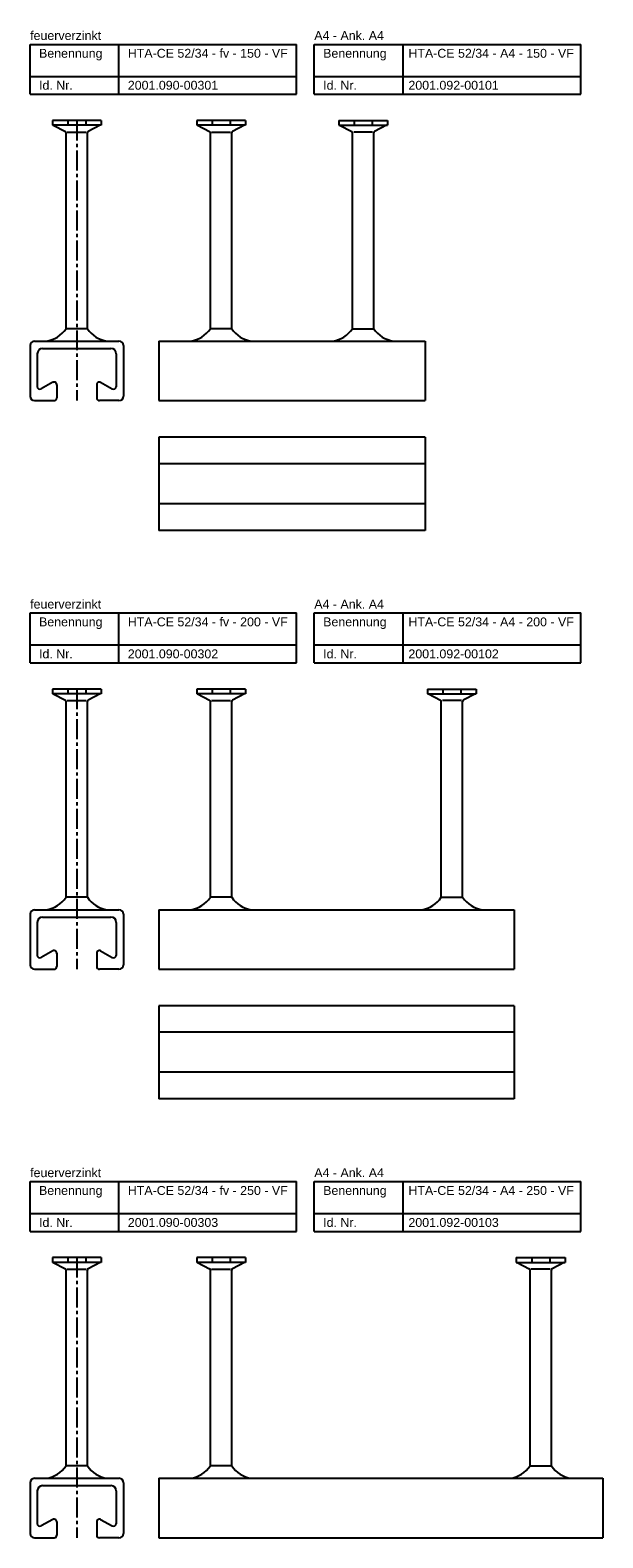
# Model space of a CAD drawing. Header units: inches. Extents: x 9 to 6151, y 3 to 3165.
# Tile 6 of 7: x 9 to 331, y 2316 to 3165. Entities that reach past the tile are written whole.
import ezdxf

# ---------------------------------------------------------------- set-up
doc = ezdxf.new("R2010")
doc.units = ezdxf.units.IN
doc.header["$MEASUREMENT"] = 0
doc.linetypes.add('MITTE2', pattern=[1.125, 0.75, -0.125, 0.125, -0.125])
doc.layers.add('HALFEN', color=2, linetype='Continuous')
doc.styles.add('ARIAL50', font='arial.ttf', dxfattribs={"height": 5})

msp = doc.modelspace()

# ---------------------------------------------------------------- linework, layer by layer
at = {"layer": 'HALFEN'}
for p, q in [((8.89, 3156.96), (158.89, 3156.96)), ((8.89, 3128.96), (8.89, 3156.96)), ((58.89, 3128.96), (58.89, 3156.96)), ((158.89, 3128.96), (158.89, 3156.96)), ((168.89, 3156.96), (318.89, 3156.96)), ((168.89, 3128.96), (168.89, 3156.96)), ((218.89, 3128.96), (218.89, 3156.96)), ((318.89, 3128.96), (318.89, 3156.96)), ((8.89, 3138.96), (158.89, 3138.96)), ((168.89, 3138.96), (318.89, 3138.96)), ((8.89, 3128.96), (158.89, 3128.96)), ((168.89, 3128.96), (318.89, 3128.96)), ((48.86, 3114.16), (21.41, 3114.16)), ((21.41, 3114.16), (21.41, 3111.46)), ((30.06, 3114.16), (30.06, 3111.46)), ((40.21, 3114.16), (40.21, 3111.46)), ((48.86, 3114.16), (48.86, 3111.46)), ((130.11, 3114.16), (102.66, 3114.16)), ((102.66, 3114.16), (102.66, 3111.46)), ((111.31, 3114.16), (111.31, 3111.46)), ((121.46, 3114.16), (121.46, 3111.46)), ((130.11, 3114.16), (130.11, 3111.46)), ((182.66, 3114.16), (210.11, 3114.16)), ((182.66, 3114.16), (182.66, 3111.46)), ((191.31, 3114.16), (191.31, 3111.46)), ((201.46, 3114.16), (201.46, 3111.46)), ((210.11, 3114.16), (210.11, 3111.46)), ((48.86, 3111.46), (21.41, 3111.46)), ((21.9, 3111.46), (28.71, 3107.88)), ((29.14, 2996.96), (29.14, 3107.17)), ((29.79, 3107.66), (40.43, 3107.66)), ((41.14, 2996.96), (41.14, 3107.17)), ((48.37, 3111.46), (41.56, 3107.88)), ((130.11, 3111.46), (102.66, 3111.46)), ((103.15, 3111.46), (109.96, 3107.88)), ((110.39, 2996.96), (110.39, 3107.17)), ((111.04, 3107.66), (121.68, 3107.66)), ((122.39, 2996.96), (122.39, 3107.17)), ((129.62, 3111.46), (122.81, 3107.88)), ((182.66, 3111.46), (210.11, 3111.46)), ((183.15, 3111.46), (189.96, 3107.88)), ((190.39, 2996.96), (190.39, 3107.17)), ((201.73, 3107.66), (191.09, 3107.66)), ((202.39, 2996.96), (202.39, 3107.17)), ((209.62, 3111.46), (202.81, 3107.88)), ((41.14, 2996.96), (29.14, 2996.96)), ((122.39, 2996.96), (110.39, 2996.96)), ((190.39, 2996.96), (202.39, 2996.96)), ((8.89, 2987.46), (8.89, 2958.96)), ((11.39, 2989.96), (58.89, 2989.96)), ((61.39, 2987.46), (61.39, 2958.96)), ((81.39, 2989.96), (231.39, 2989.96)), ((81.39, 2989.96), (81.39, 2956.46)), ((231.39, 2989.96), (231.39, 2956.46)), ((12.89, 2982.86), (12.89, 2964.27)), ((15.89, 2985.86), (54.39, 2985.86)), ((57.39, 2982.86), (57.39, 2964.27)), ((21.68, 2966.78), (15.11, 2963.15)), ((23.89, 2965.45), (23.89, 2957.96)), ((46.39, 2965.45), (46.39, 2957.96)), ((48.59, 2966.78), (55.16, 2963.15)), ((11.39, 2956.46), (22.39, 2956.46)), ((58.89, 2956.46), (47.89, 2956.46)), ((81.39, 2956.46), (231.39, 2956.46)), ((231.39, 2935.96), (81.39, 2935.96)), ((81.39, 2935.96), (81.39, 2883.46)), ((231.39, 2935.96), (231.39, 2883.46)), ((231.39, 2920.96), (81.39, 2920.96)), ((231.39, 2898.46), (81.39, 2898.46)), ((231.39, 2883.46), (81.39, 2883.46)), ((8.89, 2836.96), (158.89, 2836.96)), ((8.89, 2808.96), (8.89, 2836.96)), ((58.89, 2808.96), (58.89, 2836.96)), ((158.89, 2808.96), (158.89, 2836.96)), ((168.89, 2836.96), (318.89, 2836.96)), ((168.89, 2808.96), (168.89, 2836.96)), ((218.89, 2808.96), (218.89, 2836.96)), ((318.89, 2808.96), (318.89, 2836.96)), ((8.89, 2818.96), (158.89, 2818.96)), ((168.89, 2818.96), (318.89, 2818.96)), ((8.89, 2808.96), (158.89, 2808.96)), ((168.89, 2808.96), (318.89, 2808.96)), ((48.86, 2794.16), (21.41, 2794.16)), ((21.41, 2794.16), (21.41, 2791.46)), ((30.06, 2794.16), (30.06, 2791.46)), ((40.21, 2794.16), (40.21, 2791.46)), ((48.86, 2794.16), (48.86, 2791.46)), ((130.11, 2794.16), (102.66, 2794.16)), ((102.66, 2794.16), (102.66, 2791.46)), ((111.31, 2794.16), (111.31, 2791.46)), ((121.46, 2794.16), (121.46, 2791.46)), ((130.11, 2794.16), (130.11, 2791.46)), ((232.66, 2794.16), (260.11, 2794.16)), ((232.66, 2794.16), (232.66, 2791.46)), ((241.31, 2794.16), (241.31, 2791.46)), ((251.46, 2794.16), (251.46, 2791.46)), ((260.11, 2794.16), (260.11, 2791.46)), ((48.86, 2791.46), (21.41, 2791.46)), ((21.9, 2791.46), (28.71, 2787.88)), ((29.14, 2676.96), (29.14, 2787.17)), ((29.79, 2787.66), (40.43, 2787.66)), ((41.14, 2676.96), (41.14, 2787.17)), ((48.37, 2791.46), (41.56, 2787.88)), ((130.11, 2791.46), (102.66, 2791.46)), ((103.15, 2791.46), (109.96, 2787.88)), ((110.39, 2676.96), (110.39, 2787.17)), ((111.04, 2787.66), (121.68, 2787.66)), ((122.39, 2676.96), (122.39, 2787.17)), ((129.62, 2791.46), (122.81, 2787.88)), ((232.66, 2791.46), (260.11, 2791.46)), ((233.15, 2791.46), (239.96, 2787.88)), ((240.39, 2676.96), (240.39, 2787.17)), ((251.73, 2787.66), (241.09, 2787.66)), ((252.39, 2676.96), (252.39, 2787.17)), ((259.62, 2791.46), (252.81, 2787.88)), ((41.14, 2676.96), (29.14, 2676.96)), ((122.39, 2676.96), (110.39, 2676.96)), ((240.39, 2676.96), (252.39, 2676.96)), ((8.89, 2667.46), (8.89, 2638.96)), ((11.39, 2669.96), (58.89, 2669.96)), ((15.89, 2665.86), (54.39, 2665.86)), ((61.39, 2667.46), (61.39, 2638.96)), ((81.39, 2669.96), (281.39, 2669.96)), ((81.39, 2669.96), (81.39, 2636.46)), ((281.39, 2669.96), (281.39, 2636.46)), ((12.89, 2662.86), (12.89, 2644.27)), ((57.39, 2662.86), (57.39, 2644.27)), ((21.68, 2646.78), (15.11, 2643.15)), ((23.89, 2645.45), (23.89, 2637.96)), ((46.39, 2645.45), (46.39, 2637.96)), ((48.59, 2646.78), (55.16, 2643.15)), ((11.39, 2636.46), (22.39, 2636.46)), ((58.89, 2636.46), (47.89, 2636.46)), ((81.39, 2636.46), (281.39, 2636.46)), ((281.39, 2615.96), (81.39, 2615.96)), ((81.39, 2615.96), (81.39, 2563.46)), ((281.39, 2615.96), (281.39, 2563.46)), ((281.39, 2600.96), (81.39, 2600.96)), ((281.39, 2578.46), (81.39, 2578.46)), ((281.39, 2563.46), (81.39, 2563.46)), ((8.89, 2516.96), (158.89, 2516.96)), ((8.89, 2488.96), (8.89, 2516.96)), ((58.89, 2488.96), (58.89, 2516.96)), ((158.89, 2488.96), (158.89, 2516.96)), ((168.89, 2516.96), (318.89, 2516.96)), ((168.89, 2488.96), (168.89, 2516.96)), ((218.89, 2488.96), (218.89, 2516.96)), ((318.89, 2488.96), (318.89, 2516.96)), ((8.89, 2498.96), (158.89, 2498.96)), ((168.89, 2498.96), (318.89, 2498.96)), ((8.89, 2488.96), (158.89, 2488.96)), ((168.89, 2488.96), (318.89, 2488.96)), ((48.86, 2474.16), (21.41, 2474.16)), ((21.41, 2474.16), (21.41, 2471.46)), ((48.86, 2471.46), (21.41, 2471.46)), ((21.9, 2471.46), (28.71, 2467.88)), ((30.06, 2474.16), (30.06, 2471.46)), ((40.21, 2474.16), (40.21, 2471.46)), ((48.37, 2471.46), (41.56, 2467.88)), ((48.86, 2474.16), (48.86, 2471.46)), ((130.11, 2474.16), (102.66, 2474.16)), ((102.66, 2474.16), (102.66, 2471.46)), ((130.11, 2471.46), (102.66, 2471.46)), ((103.15, 2471.46), (109.96, 2467.88)), ((111.31, 2474.16), (111.31, 2471.46)), ((121.46, 2474.16), (121.46, 2471.46)), ((129.62, 2471.46), (122.81, 2467.88)), ((130.11, 2474.16), (130.11, 2471.46)), ((282.66, 2474.16), (310.11, 2474.16)), ((282.66, 2474.16), (282.66, 2471.46)), ((282.66, 2471.46), (310.11, 2471.46)), ((283.15, 2471.46), (289.96, 2467.88)), ((291.31, 2474.16), (291.31, 2471.46)), ((301.46, 2474.16), (301.46, 2471.46)), ((309.62, 2471.46), (302.81, 2467.88)), ((310.11, 2474.16), (310.11, 2471.46)), ((29.14, 2356.96), (29.14, 2467.17)), ((29.79, 2467.66), (40.43, 2467.66)), ((41.14, 2356.96), (41.14, 2467.17)), ((110.39, 2356.96), (110.39, 2467.17)), ((111.04, 2467.66), (121.68, 2467.66)), ((122.39, 2356.96), (122.39, 2467.17)), ((290.39, 2356.96), (290.39, 2467.17)), ((301.73, 2467.66), (291.09, 2467.66)), ((302.39, 2356.96), (302.39, 2467.17)), ((41.14, 2356.96), (29.14, 2356.96)), ((122.39, 2356.96), (110.39, 2356.96)), ((290.39, 2356.96), (302.39, 2356.96)), ((8.89, 2347.46), (8.89, 2318.96)), ((11.39, 2349.96), (58.89, 2349.96)), ((12.89, 2342.86), (12.89, 2324.27)), ((15.89, 2345.86), (54.39, 2345.86)), ((57.39, 2342.86), (57.39, 2324.27)), ((61.39, 2347.46), (61.39, 2318.96)), ((81.39, 2349.96), (331.39, 2349.96)), ((81.39, 2349.96), (81.39, 2316.46)), ((331.39, 2349.96), (331.39, 2316.46)), ((21.68, 2326.78), (15.11, 2323.15)), ((23.89, 2325.45), (23.89, 2317.96)), ((46.39, 2325.45), (46.39, 2317.96)), ((48.59, 2326.78), (55.16, 2323.15)), ((11.39, 2316.46), (22.39, 2316.46)), ((58.89, 2316.46), (47.89, 2316.46)), ((81.39, 2316.46), (331.39, 2316.46))]:
    msp.add_line(p, q, dxfattribs=at)
at = {"layer": 'HALFEN', "color": 1, "linetype": 'MITTE2', "ltscale": 15}
for p, q in [((35.14, 3114.16), (35.14, 2956.46)), ((35.14, 2794.16), (35.14, 2636.46)), ((35.14, 2474.16), (35.14, 2316.46))]:
    msp.add_line(p, q, dxfattribs=at)
at = {"layer": 'HALFEN'}
for centre, radius, start, end in [((28.34, 3107.17), 0.8, 0, 62.30053), ((41.94, 3107.17), 0.8, 117.69947, 180), ((109.59, 3107.17), 0.8, 0, 62.30053), ((123.19, 3107.17), 0.8, 117.69947, 180), ((189.59, 3107.17), 0.8, 0, 62.30053), ((203.19, 3107.17), 0.8, 117.69947, 180), ((15.64, 3006.06), 16.28, 278.39749, 325.99929), ((54.63, 3006.06), 16.28, 214.00071, 261.60251), ((96.89, 3006.06), 16.28, 278.39749, 325.99929), ((135.88, 3006.06), 16.28, 214.00071, 261.60251), ((176.89, 3006.06), 16.28, 278.39749, 325.99929), ((215.88, 3006.06), 16.28, 214.00071, 261.60251), ((11.39, 2987.46), 2.5, 90, 180), ((58.89, 2987.46), 2.5, 0, 90), ((15.89, 2982.86), 3, 90, 180), ((54.39, 2982.86), 3, 0, 90), ((14.39, 2964.46), 1.5, 180, 298.92249), ((22.4, 2965.46), 1.5, 350.89983, 118.92249), ((47.87, 2965.46), 1.5, 61.07751, 189.10017), ((55.89, 2964.46), 1.5, 241.07751, 0), ((11.39, 2958.96), 2.5, 180, 270), ((22.39, 2957.96), 1.5, 270, 0), ((47.89, 2957.96), 1.5, 180, 270), ((58.89, 2958.96), 2.5, 270, 0), ((28.34, 2787.17), 0.8, 0, 62.30053), ((41.94, 2787.17), 0.8, 117.69947, 180), ((109.59, 2787.17), 0.8, 0, 62.30053), ((123.19, 2787.17), 0.8, 117.69947, 180), ((239.59, 2787.17), 0.8, 0, 62.30053), ((253.19, 2787.17), 0.8, 117.69947, 180), ((15.64, 2686.06), 16.28, 278.39749, 325.99929), ((54.63, 2686.06), 16.28, 214.00071, 261.60251), ((96.89, 2686.06), 16.28, 278.39749, 325.99929), ((135.88, 2686.06), 16.28, 214.00071, 261.60251), ((226.89, 2686.06), 16.28, 278.39749, 325.99929), ((265.88, 2686.06), 16.28, 214.00071, 261.60251), ((11.39, 2667.46), 2.5, 90, 180), ((15.89, 2662.86), 3, 90, 180), ((54.39, 2662.86), 3, 0, 90), ((58.89, 2667.46), 2.5, 0, 90), ((11.39, 2638.96), 2.5, 180, 270), ((14.39, 2644.46), 1.5, 180, 298.92249), ((22.4, 2645.46), 1.5, 350.89983, 118.92249), ((47.87, 2645.46), 1.5, 61.07751, 189.10017), ((55.89, 2644.46), 1.5, 241.07751, 0), ((58.89, 2638.96), 2.5, 270, 0), ((22.39, 2637.96), 1.5, 270, 0), ((47.89, 2637.96), 1.5, 180, 270), ((28.34, 2467.17), 0.8, 0, 62.30053), ((41.94, 2467.17), 0.8, 117.69947, 180), ((109.59, 2467.17), 0.8, 0, 62.30053), ((123.19, 2467.17), 0.8, 117.69947, 180), ((289.59, 2467.17), 0.8, 0, 62.30053), ((303.19, 2467.17), 0.8, 117.69947, 180), ((15.64, 2366.06), 16.28, 278.39749, 325.99929), ((54.63, 2366.06), 16.28, 214.00071, 261.60251), ((96.89, 2366.06), 16.28, 278.39749, 325.99929), ((135.88, 2366.06), 16.28, 214.00071, 261.60251), ((276.89, 2366.06), 16.28, 278.39749, 325.99929), ((315.88, 2366.06), 16.28, 214.00071, 261.60251), ((11.39, 2347.46), 2.5, 90, 180), ((15.89, 2342.86), 3, 90, 180), ((54.39, 2342.86), 3, 0, 90), ((58.89, 2347.46), 2.5, 0, 90), ((22.4, 2325.46), 1.5, 350.89983, 118.92249), ((47.87, 2325.46), 1.5, 61.07751, 189.10017), ((11.39, 2318.96), 2.5, 180, 270), ((14.39, 2324.46), 1.5, 180, 298.92249), ((22.39, 2317.96), 1.5, 270, 0), ((47.89, 2317.96), 1.5, 180, 270), ((55.89, 2324.46), 1.5, 241.07751, 0), ((58.89, 2318.96), 2.5, 270, 0)]:
    msp.add_arc(centre, radius, start, end, dxfattribs=at)

# ---------------------------------------------------------------- texts
at = {"layer": 'HALFEN', "style": 'ARIAL50'}
for s, p in [('feuerverzinkt', (8.89, 3159.46)), ('A4 - Ank. A4', (168.89, 3159.46)), ('Benennung', (13.89, 3149.46)), ('HTA-CE 52/34 - fv - 150 - VF', (63.89, 3149.46)), ('Benennung', (173.89, 3149.46)), ('HTA-CE 52/34 - A4 - 150 - VF', (221.89, 3149.46)), ('Id. Nr.', (13.89, 3131.46)), ('2001.090-00301', (63.89, 3131.46)), ('Id. Nr.', (173.89, 3131.46)), ('2001.092-00101', (221.89, 3131.46)), ('feuerverzinkt', (8.89, 2839.46)), ('A4 - Ank. A4', (168.89, 2839.46)), ('Benennung', (13.89, 2829.46)), ('HTA-CE 52/34 - fv - 200 - VF', (63.89, 2829.46)), ('Benennung', (173.89, 2829.46)), ('HTA-CE 52/34 - A4 - 200 - VF', (221.89, 2829.46)), ('Id. Nr.', (13.89, 2811.46)), ('2001.090-00302', (63.89, 2811.46)), ('Id. Nr.', (173.89, 2811.46)), ('2001.092-00102', (221.89, 2811.46)), ('feuerverzinkt', (8.89, 2519.46)), ('A4 - Ank. A4', (168.89, 2519.46)), ('Benennung', (13.89, 2509.46)), ('HTA-CE 52/34 - fv - 250 - VF', (63.89, 2509.46)), ('Benennung', (173.89, 2509.46)), ('HTA-CE 52/34 - A4 - 250 - VF', (221.89, 2509.46)), ('Id. Nr.', (13.89, 2491.46)), ('2001.090-00303', (63.89, 2491.46)), ('Id. Nr.', (173.89, 2491.46)), ('2001.092-00103', (221.89, 2491.46))]:
    msp.add_text(s, height=5, dxfattribs=at).set_placement(p)

doc.saveas('drawing.dxf')
